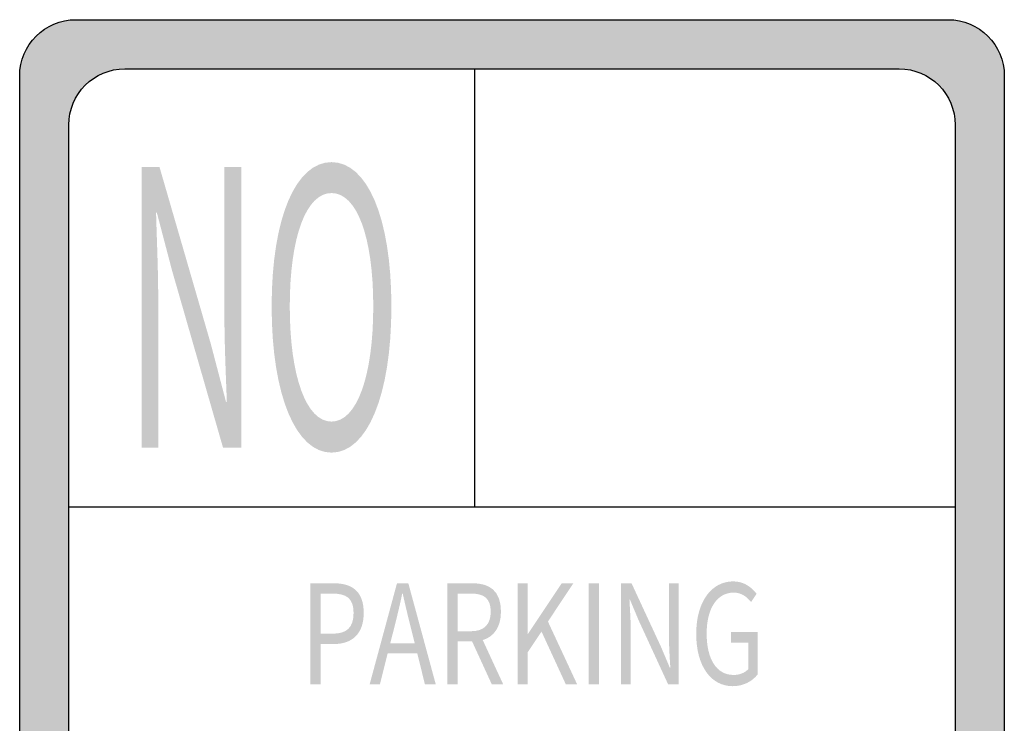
# Model space of a CAD drawing. Header units: inches. Extents: x -0.5 to 0.5, y -0.75 to 0.75.
# Tile 6 of 6: x -0.5 to 0.5, y 0.04 to 0.75. Entities that reach past the tile are written whole.
import ezdxf

# ---------------------------------------------------------------- set-up
doc = ezdxf.new("R2010")
doc.units = ezdxf.units.IN
doc.header["$MEASUREMENT"] = 0

msp = doc.modelspace()

# ---------------------------------------------------------------- hatches: boundary and pattern name
h = msp.add_hatch(color=7)
edge = h.paths.add_edge_path()
edge.add_line((-0.443, 0.7521), (0.443, 0.7521))
edge.add_spline(control_points=[(0.443, 0.7521), (0.4745, 0.7521), (0.5, 0.7266), (0.5, 0.6951)], knot_values=[0, 0, 0, 0, 1, 1, 1, 1], degree=3, periodic=0)
edge.add_line((0.5, 0.6951), (0.5, -0.6951))
edge.add_spline(control_points=[(0.5, -0.6951), (0.5, -0.7266), (0.4745, -0.7521), (0.443, -0.7521)], knot_values=[0, 0, 0, 0, 1, 1, 1, 1], degree=3, periodic=0)
edge.add_line((0.443, -0.7521), (-0.443, -0.7521))
edge.add_spline(control_points=[(-0.443, -0.7521), (-0.4745, -0.7521), (-0.5, -0.7266), (-0.5, -0.6951)], knot_values=[0, 0, 0, 0, 1, 1, 1, 1], degree=3, periodic=0)
edge.add_line((-0.5, -0.6951), (-0.5, 0.6951))
edge.add_spline(control_points=[(-0.5, 0.6951), (-0.5, 0.7266), (-0.4745, 0.7521), (-0.443, 0.7521)], knot_values=[0, 0, 0, 0, 1, 1, 1, 1], degree=3, periodic=0)
edge = h.paths.add_edge_path(flags=0)
edge.add_line((-0.3931, 0.7022), (0.3932, 0.7022))
edge.add_spline(control_points=[(0.3932, 0.7022), (0.4246, 0.7022), (0.4501, 0.6767), (0.4501, 0.6452)], knot_values=[0, 0, 0, 0, 1, 1, 1, 1], degree=3, periodic=0)
edge.add_line((0.4501, 0.6452), (0.4501, -0.6452))
edge.add_spline(control_points=[(0.4501, -0.6452), (0.4501, -0.6767), (0.4246, -0.7022), (0.3932, -0.7022)], knot_values=[0, 0, 0, 0, 1, 1, 1, 1], degree=3, periodic=0)
edge.add_line((0.3932, -0.7022), (-0.3931, -0.7022))
edge.add_spline(control_points=[(-0.3931, -0.7022), (-0.4083, -0.7022), (-0.4227, -0.6962), (-0.4334, -0.6855), (-0.4441, -0.6748), (-0.4501, -0.6603), (-0.4501, -0.6452)], knot_values=[0, 0, 0, 0, 1, 1, 1, 2, 2, 2, 2], degree=3, periodic=0)
edge.add_line((-0.4501, -0.6452), (-0.4501, 0.6452))
edge.add_spline(control_points=[(-0.4501, 0.6452), (-0.4501, 0.6767), (-0.4246, 0.7022), (-0.3931, 0.7022)], knot_values=[0, 0, 0, 0, 1, 1, 1, 1], degree=3, periodic=0)
h = msp.add_hatch(color=7)
edge = h.paths.add_edge_path()
edge.add_line((-0.3762, 0.3177), (-0.3593, 0.3177))
edge.add_line((-0.3593, 0.3177), (-0.3593, 0.4673))
edge.add_spline(control_points=[(-0.3593, 0.4673), (-0.3593, 0.4972), (-0.3607, 0.5275), (-0.3615, 0.5562)], knot_values=[0, 0, 0, 0, 1, 1, 1, 1], degree=3, periodic=0)
edge.add_line((-0.3615, 0.5562), (-0.3607, 0.5562))
edge.add_line((-0.3607, 0.5562), (-0.3453, 0.4976))
edge.add_line((-0.3453, 0.4976), (-0.2935, 0.3177))
edge.add_line((-0.2935, 0.3177), (-0.275, 0.3177))
edge.add_line((-0.275, 0.3177), (-0.275, 0.6025))
edge.add_line((-0.275, 0.6025), (-0.2921, 0.6025))
edge.add_line((-0.2921, 0.6025), (-0.2921, 0.4544))
edge.add_spline(control_points=[(-0.2921, 0.4544), (-0.2921, 0.4249), (-0.2907, 0.3927), (-0.2896, 0.3643)], knot_values=[0, 0, 0, 0, 1, 1, 1, 1], degree=3, periodic=0)
edge.add_line((-0.2896, 0.3643), (-0.2905, 0.3643))
edge.add_line((-0.2905, 0.3643), (-0.3059, 0.423))
edge.add_line((-0.3059, 0.423), (-0.358, 0.6025))
edge.add_line((-0.358, 0.6025), (-0.3762, 0.6025))
edge.add_line((-0.3762, 0.6025), (-0.3762, 0.3177))
h = msp.add_hatch(color=7)
edge = h.paths.add_edge_path()
edge.add_spline(control_points=[(-0.1833, 0.3126), (-0.1475, 0.3126), (-0.1225, 0.3697), (-0.1225, 0.461), (-0.1225, 0.5524), (-0.1475, 0.6075), (-0.1833, 0.6075), (-0.219, 0.6075), (-0.2441, 0.5524), (-0.2441, 0.461), (-0.2441, 0.3697), (-0.219, 0.3126), (-0.1833, 0.3126)], knot_values=[0, 0, 0, 0, 1, 1, 1, 2, 2, 2, 3, 3, 3, 4, 4, 4, 4], degree=3, periodic=0)
edge = h.paths.add_edge_path(flags=0)
edge.add_spline(control_points=[(-0.1833, 0.3441), (-0.2089, 0.3441), (-0.2257, 0.3899), (-0.2257, 0.461), (-0.2257, 0.5321), (-0.2089, 0.5761), (-0.1833, 0.5761), (-0.1577, 0.5761), (-0.1409, 0.5321), (-0.1409, 0.461), (-0.1409, 0.3899), (-0.1577, 0.3441), (-0.1833, 0.3441)], knot_values=[0, 0, 0, 0, 1, 1, 1, 2, 2, 2, 3, 3, 3, 4, 4, 4, 4], degree=3, periodic=0)
h = msp.add_hatch(color=7)
edge = h.paths.add_edge_path()
edge.add_line((-0.2047, 0.0773), (-0.1944, 0.0773))
edge.add_line((-0.1944, 0.0773), (-0.1944, 0.1183))
edge.add_line((-0.1944, 0.1183), (-0.1809, 0.1183))
edge.add_spline(control_points=[(-0.1809, 0.1183), (-0.1628, 0.1183), (-0.1506, 0.1282), (-0.1506, 0.1499), (-0.1506, 0.1723), (-0.1629, 0.18), (-0.1813, 0.18)], knot_values=[0, 0, 0, 0, 1, 1, 1, 2, 2, 2, 2], degree=3, periodic=0)
edge.add_line((-0.1813, 0.18), (-0.2047, 0.18))
edge.add_line((-0.2047, 0.18), (-0.2047, 0.0773))
edge = h.paths.add_edge_path(flags=0)
edge.add_line((-0.1944, 0.1288), (-0.1944, 0.1695))
edge.add_line((-0.1944, 0.1695), (-0.1826, 0.1695))
edge.add_spline(control_points=[(-0.1826, 0.1695), (-0.1682, 0.1695), (-0.1609, 0.1649), (-0.1609, 0.1499), (-0.1609, 0.1352), (-0.1677, 0.1288), (-0.1822, 0.1288)], knot_values=[0, 0, 0, 0, 1, 1, 1, 2, 2, 2, 2], degree=3, periodic=0)
edge.add_line((-0.1822, 0.1288), (-0.1944, 0.1288))
h = msp.add_hatch(color=7)
h.paths.add_polyline_path([(-0.1446, 0.0773), (-0.1342, 0.0773), (-0.1263, 0.1087), (-0.0962, 0.1087), (-0.0884, 0.0773), (-0.0774, 0.0773), (-0.1053, 0.18), (-0.1168, 0.18), (-0.1446, 0.0773)])
edge = h.paths.add_edge_path(flags=0)
edge.add_line((-0.1237, 0.119), (-0.1196, 0.1348))
edge.add_spline(control_points=[(-0.1196, 0.1348), (-0.1167, 0.1464), (-0.114, 0.1575), (-0.1115, 0.1695)], knot_values=[0, 0, 0, 0, 1, 1, 1, 1], degree=3, periodic=0)
edge.add_line((-0.1115, 0.1695), (-0.111, 0.1695))
edge.add_spline(control_points=[(-0.111, 0.1695), (-0.1083, 0.1576), (-0.1057, 0.1464), (-0.1027, 0.1348)], knot_values=[0, 0, 0, 0, 1, 1, 1, 1], degree=3, periodic=0)
edge.add_line((-0.1027, 0.1348), (-0.0988, 0.119))
edge.add_line((-0.0988, 0.119), (-0.1237, 0.119))
h = msp.add_hatch(color=7)
edge = h.paths.add_edge_path()
edge.add_line((-0.0205, 0.0773), (-0.0089, 0.0773))
edge.add_line((-0.0089, 0.0773), (-0.0297, 0.1223))
edge.add_spline(control_points=[(-0.0297, 0.1223), (-0.0186, 0.1257), (-0.0112, 0.1352), (-0.0112, 0.1513), (-0.0112, 0.1726), (-0.0232, 0.18), (-0.0399, 0.18)], knot_values=[0, 0, 0, 0, 1, 1, 1, 2, 2, 2, 2], degree=3, periodic=0)
edge.add_line((-0.0399, 0.18), (-0.0656, 0.18))
edge.add_line((-0.0656, 0.18), (-0.0656, 0.0773))
edge.add_line((-0.0656, 0.0773), (-0.0553, 0.0773))
edge.add_line((-0.0553, 0.0773), (-0.0553, 0.1209))
edge.add_line((-0.0553, 0.1209), (-0.0405, 0.1209))
edge.add_line((-0.0405, 0.1209), (-0.0205, 0.0773))
edge = h.paths.add_edge_path(flags=0)
edge.add_line((-0.0553, 0.1313), (-0.0553, 0.1695))
edge.add_line((-0.0553, 0.1695), (-0.0415, 0.1695))
edge.add_spline(control_points=[(-0.0415, 0.1695), (-0.0286, 0.1695), (-0.0216, 0.1648), (-0.0216, 0.1513), (-0.0216, 0.1379), (-0.0286, 0.1313), (-0.0415, 0.1313)], knot_values=[0, 0, 0, 0, 1, 1, 1, 2, 2, 2, 2], degree=3, periodic=0)
edge.add_line((-0.0415, 0.1313), (-0.0553, 0.1313))
for points in [[(0.0056, 0.0773), (0.0159, 0.0773), (0.0159, 0.1098), (0.03, 0.1309), (0.0547, 0.0773), (0.0662, 0.0773), (0.0365, 0.1411), (0.0623, 0.18), (0.0505, 0.18), (0.0161, 0.1285), (0.0159, 0.1285), (0.0159, 0.18), (0.0056, 0.18), (0.0056, 0.0773)], [(0.078, 0.0773), (0.0883, 0.0773), (0.0883, 0.18), (0.078, 0.18), (0.078, 0.0773)]]:
    msp.add_hatch(color=7).paths.add_polyline_path(points)
h = msp.add_hatch(color=7)
edge = h.paths.add_edge_path()
edge.add_line((0.1108, 0.0773), (0.1206, 0.0773))
edge.add_line((0.1206, 0.0773), (0.1206, 0.1313))
edge.add_spline(control_points=[(0.1206, 0.1313), (0.1206, 0.1421), (0.1198, 0.153), (0.1193, 0.1634)], knot_values=[0, 0, 0, 0, 1, 1, 1, 1], degree=3, periodic=0)
edge.add_line((0.1193, 0.1634), (0.1198, 0.1634))
edge.add_line((0.1198, 0.1634), (0.1287, 0.1422))
edge.add_line((0.1287, 0.1422), (0.1586, 0.0773))
edge.add_line((0.1586, 0.0773), (0.1692, 0.0773))
edge.add_line((0.1692, 0.0773), (0.1692, 0.18))
edge.add_line((0.1692, 0.18), (0.1594, 0.18))
edge.add_line((0.1594, 0.18), (0.1594, 0.1267))
edge.add_spline(control_points=[(0.1594, 0.1267), (0.1594, 0.116), (0.1602, 0.1044), (0.1608, 0.0942)], knot_values=[0, 0, 0, 0, 1, 1, 1, 1], degree=3, periodic=0)
edge.add_line((0.1608, 0.0942), (0.1603, 0.0942))
edge.add_line((0.1603, 0.0942), (0.1514, 0.1153))
edge.add_line((0.1514, 0.1153), (0.1214, 0.18))
edge.add_line((0.1214, 0.18), (0.1108, 0.18))
edge.add_line((0.1108, 0.18), (0.1108, 0.0773))
h = msp.add_hatch(color=7)
edge = h.paths.add_edge_path()
edge.add_spline(control_points=[(0.2242, 0.0755), (0.2351, 0.0755), (0.2442, 0.0806), (0.2495, 0.0874)], knot_values=[0, 0, 0, 0, 1, 1, 1, 1], degree=3, periodic=0)
edge.add_line((0.2495, 0.0874), (0.2495, 0.1306))
edge.add_line((0.2495, 0.1306), (0.2225, 0.1306))
edge.add_line((0.2225, 0.1306), (0.2225, 0.1198))
edge.add_line((0.2225, 0.1198), (0.24, 0.1198))
edge.add_line((0.24, 0.1198), (0.24, 0.0929))
edge.add_spline(control_points=[(0.24, 0.0929), (0.2367, 0.0891), (0.231, 0.0869), (0.2252, 0.0869), (0.2076, 0.0869), (0.1977, 0.1031), (0.1977, 0.129), (0.1977, 0.1547), (0.2085, 0.1705), (0.2251, 0.1705), (0.2332, 0.1705), (0.2386, 0.1662), (0.2428, 0.1609)], knot_values=[0, 0, 0, 0, 1, 1, 1, 2, 2, 2, 3, 3, 3, 4, 4, 4, 4], degree=3, periodic=0)
edge.add_line((0.2428, 0.1609), (0.2484, 0.1693))
edge.add_spline(control_points=[(0.2484, 0.1693), (0.2437, 0.1754), (0.2362, 0.1819), (0.2247, 0.1819), (0.203, 0.1819), (0.1871, 0.1618), (0.1871, 0.1286), (0.1871, 0.0953), (0.2025, 0.0755), (0.2242, 0.0755)], knot_values=[0, 0, 0, 0, 1, 1, 1, 2, 2, 2, 3, 3, 3, 3], degree=3, periodic=0)

# ---------------------------------------------------------------- linework, layer by layer
at = {"color": 7}
for p, q in [((-0.038, 0.7022), (-0.038, 0.2572)), ((0.4501, 0.2572), (-0.4501, 0.2572))]:
    msp.add_line(p, q, dxfattribs=at)
for points in [[(-0.443, 0.7521), (0.443, 0.7521)], [(-0.3931, 0.7022), (0.3932, 0.7022)], [(-0.5, -0.6951), (-0.5, 0.6951)], [(0.5, 0.6951), (0.5, -0.6951)], [(-0.4501, -0.6452), (-0.4501, 0.6452)], [(0.4501, 0.6452), (0.4501, -0.6452)]]:
    msp.add_lwpolyline(points, dxfattribs=at)
for points in [[(-0.5, 0.6951), (-0.5, 0.7266), (-0.4745, 0.7521), (-0.443, 0.7521)], [(0.443, 0.7521), (0.4745, 0.7521), (0.5, 0.7266), (0.5, 0.6951)], [(-0.4501, 0.6452), (-0.4501, 0.6767), (-0.4246, 0.7022), (-0.3931, 0.7022)], [(0.3932, 0.7022), (0.4246, 0.7022), (0.4501, 0.6767), (0.4501, 0.6452)]]:
    msp.add_open_spline(points, degree=3, dxfattribs=at)

doc.saveas('drawing.dxf')
